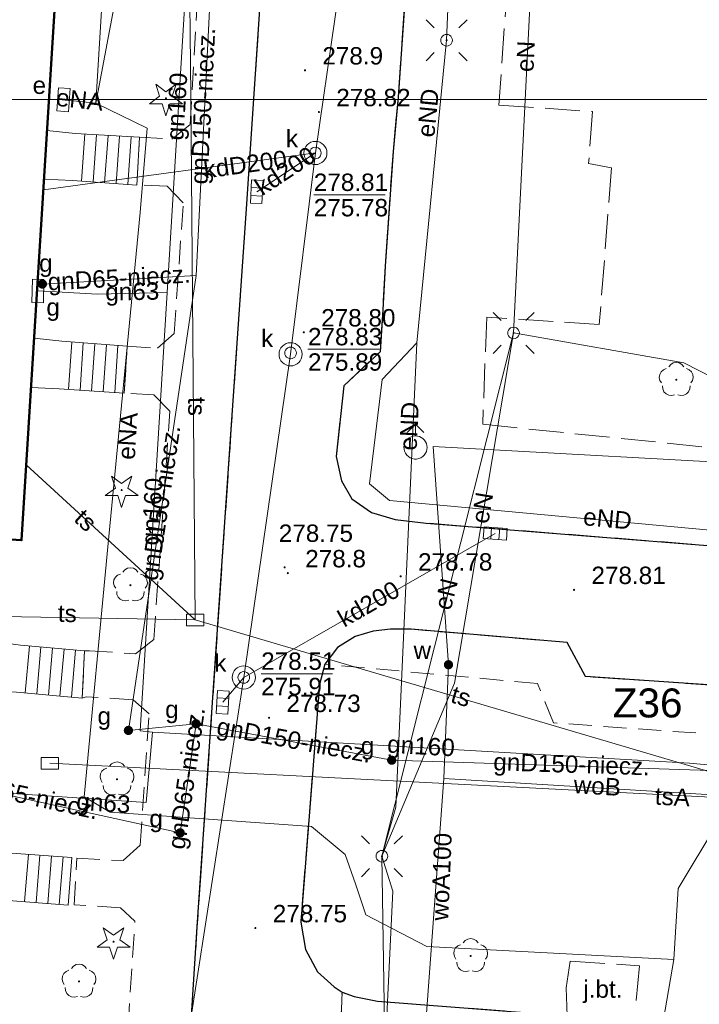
# Model space of a CAD drawing. Extents: x 0 to 6568752, y 0 to 5584302.
# Tile 25 of 57: x 6568515 to 6568545, y 5583961 to 5584003. Entities that reach past the tile are written whole.
import ezdxf
from ezdxf.enums import TextEntityAlignment as Align

# ---------------------------------------------------------------- set-up
doc = ezdxf.new("R2010")
doc.units = 0
doc.header["$PDSIZE"] = 0.75
doc.linetypes.add('PRZER2-1', pattern=[1.5, 1, -0.5])
doc.linetypes.add('PRZER3-1', pattern=[2, 1.5, -0.5])
doc.layers.get('0').update_dxf_attribs({"linetype": 'CONTINUOUS'})
doc.layers.get('Defpoints').update_dxf_attribs({"linetype": 'CONTINUOUS'})
for name, color, linetype, lineweight in [('alarm', 51, 'CONTINUOUS', 50), ('EGBS', 7, 'CONTINUOUS', 18), ('EGBU', 7, 'CONTINUOUS', 50), ('GUPPRZ_O', 7, 'CONTINUOUS', 18), ('OTKC', 7, 'CONTINUOUS', 18), ('OTKJ', 7, 'CONTINUOUS', 18), ('OTKJ_O', 7, 'CONTINUOUS', 18), ('OTKK', 7, 'CONTINUOUS', 25), ('OTRN', 7, 'CONTINUOUS', 13), ('OTRN_O', 7, 'CONTINUOUS', 13), ('OTRS', 7, 'CONTINUOUS', 13), ('OTRS_O', 7, 'CONTINUOUS', 13), ('ramka sekcji', 7, 'CONTINUOUS', 18), ('SUEO', 7, 'CONTINUOUS', 18), ('SUPK', 7, 'CONTINUOUS', 18), ('SUPW', 7, 'CONTINUOUS', 18), ('SUPW_O', 7, 'CONTINUOUS', 18)]:
    doc.layers.add(name, color=color, linetype=linetype, lineweight=lineweight)
for name, color, linetype, lineweight, true_color in [('OTZG', 7, 'CONTINUOUS', 18, 0x008000), ('OTZL', 7, 'CONTINUOUS', 18, 0x008000), ('SUEP', 1, 'CONTINUOUS', 18, 0xff0000), ('SUEP_O', 1, 'CONTINUOUS', 18, 0xff0000), ('SUES', 1, 'CONTINUOUS', 18, 0xff0000), ('SUES_O', 1, 'CONTINUOUS', 18, 0xff0000), ('SUGP', 7, 'CONTINUOUS', 18, 0xbfbf00), ('SUGP_O', 7, 'CONTINUOUS', 18, 0xbfbf00), ('SUGS', 7, 'CONTINUOUS', 18, 0xbfbf00), ('SUGS_O', 7, 'CONTINUOUS', 18, 0xbfbf00), ('SUGU', 7, 'CONTINUOUS', 18, 0xbfbf00), ('SUGU_O', 7, 'CONTINUOUS', 18, 0xbfbf00), ('SUGW', 7, 'CONTINUOUS', 18, 0xbfbf00), ('SUGW_O', 7, 'CONTINUOUS', 18, 0xbfbf00), ('SUKK', 7, 'CONTINUOUS', 18, 0x803300), ('SUKP', 7, 'CONTINUOUS', 18, 0x803300), ('SUKP_O', 7, 'CONTINUOUS', 18, 0x803300), ('SUTP', 7, 'CONTINUOUS', 18, 0xff9100), ('SUTP_O', 7, 'CONTINUOUS', 18, 0xff9100), ('SUWH', 5, 'CONTINUOUS', 18, 0x0000ff), ('SUWP', 5, 'CONTINUOUS', 18, 0x0000ff), ('SUWP_O', 5, 'CONTINUOUS', 18, 0x0000ff), ('SUWW', 5, 'CONTINUOUS', 18, 0x0000ff), ('SUWW_O', 5, 'CONTINUOUS', 18, 0x0000ff)]:
    doc.layers.add(name, color=color, linetype=linetype, lineweight=lineweight, true_color=true_color)
doc.styles.add('Arial', font='arial.ttf')
doc.styles.add('GEO-INFO', font='arial.ttf')
doc.dimstyles.get("Standard").update_dxf_attribs({"dimtxt": 0.18, "dimasz": 0.18, "dimexe": 0.18, "dimexo": 0.0625, "dimgap": 0.09, "dimtad": 0, "dimtih": 1, "dimtoh": 1, "dimdec": 4, "dimzin": 0, "dimdsep": 46, "dimtxsty": 'Standard', "dimcen": 0.09, "dimadec": 0, "dimazin": 0, "dimtfac": 1, "dimtdec": 4, "dimtofl": 0, "dimtmove": 0, "dimatfit": 3, "dimfxl": 0, "dimtolj": 1, "dimtzin": 0, "dimarcsym": 0})

# ---------------------------------------------------------------- blocks, each defined once
blk = doc.blocks.new('D_GSPRDL1')
blk.add_hatch(color=0).paths.add_polyline_path([(0, -0.045), (0.013906, -0.042798), (0.02645, -0.036406), (0.036406, -0.02645), (0.042798, -0.013906), (0.045, 0), (0.042798, 0.013906), (0.036406, 0.02645), (0.02645, 0.036406), (0.013906, 0.042798), (0, 0.045), (-0.013906, 0.042798), (-0.02645, 0.036406), (-0.036406, 0.02645), (-0.042798, 0.013906), (-0.045, 0), (-0.042798, -0.013906), (-0.036406, -0.02645), (-0.02645, -0.036406), (-0.013906, -0.042798)])
at = {"color": 0}
for points in [[(-0.635969, -0.134326), (-0.70458, -0.024001), (-0.731429, 0.103115), (-0.713292, 0.231763), (-0.652348, 0.346501), (-0.55591, 0.433559), (-0.435555, 0.482485)], [(-0.324277, 0.563333), (-0.240553, 0.662679), (-0.127956, 0.727494), (0, 0.75), (0.127956, 0.727494), (0.240553, 0.662679), (0.324277, 0.563333)], [(0.435555, 0.482485), (0.55591, 0.433559), (0.652348, 0.346501), (0.713292, 0.231763), (0.731429, 0.103115), (0.70458, -0.024001), (0.635969, -0.134326)], [(-0.068773, -0.646351), (-0.194901, -0.677512), (-0.324092, -0.663766), (-0.440839, -0.606763), (-0.531129, -0.513345), (-0.584125, -0.394725), (-0.593465, -0.265141)], [(0.593465, -0.265141), (0.584125, -0.394725), (0.531129, -0.513345), (0.440839, -0.606763), (0.324092, -0.663766), (0.194901, -0.677512), (0.068773, -0.646351)]]:
    blk.add_lwpolyline(points, dxfattribs=at)
blk = doc.blocks.new('D_GSPRDI1')
blk.add_hatch(color=0).paths.add_polyline_path([(0, -0.045), (0.013906, -0.042798), (0.02645, -0.036406), (0.036406, -0.02645), (0.042798, -0.013906), (0.045, 0), (0.042798, 0.013906), (0.036406, 0.02645), (0.02645, 0.036406), (0.013906, 0.042798), (0, 0.045), (-0.013906, 0.042798), (-0.02645, 0.036406), (-0.036406, 0.02645), (-0.042798, 0.013906), (-0.045, 0), (-0.042798, -0.013906), (-0.036406, -0.02645), (-0.02645, -0.036406), (-0.013906, -0.042798)])
at = {"color": 0}
blk.add_lwpolyline([(0.272471, 0.088531), (0.713338, -0.231778), (0.168396, -0.231778), (0, -0.750048), (-0.168396, -0.231778), (-0.713338, -0.231778), (-0.272471, 0.088531), (-0.440867, 0.606801), (0, 0.286493), (0.440867, 0.606801)], close=True, dxfattribs=at)
blk = doc.blocks.new('D_GSPWPN1')
blk.add_hatch(color=0).paths.add_polyline_path([(-0.045, 0), (-0.043467, -0.011647), (-0.038971, -0.0225), (-0.03182, -0.03182), (-0.0225, -0.038971), (-0.011647, -0.043467), (0, -0.045), (0.011647, -0.043467), (0.0225, -0.038971), (0.03182, -0.03182), (0.038971, -0.0225), (0.043467, -0.011647), (0.045, 0), (0.043467, 0.011647), (0.038971, 0.0225), (0.03182, 0.03182), (0.0225, 0.038971), (0.011647, 0.043467), (0, 0.045), (-0.011647, 0.043467), (-0.0225, 0.038971), (-0.03182, 0.03182), (-0.038971, 0.0225), (-0.043467, 0.011647)])
blk = doc.blocks.new('D_GSPWPS1')
blk.add_hatch(color=0).paths.add_polyline_path([(-0.045, 0), (-0.043467, -0.011647), (-0.038971, -0.0225), (-0.03182, -0.03182), (-0.0225, -0.038971), (-0.011647, -0.043467), (0, -0.045), (0.011647, -0.043467), (0.0225, -0.038971), (0.03182, -0.03182), (0.038971, -0.0225), (0.043467, -0.011647), (0.045, 0), (0.043467, 0.011647), (0.038971, 0.0225), (0.03182, 0.03182), (0.0225, 0.038971), (0.011647, 0.043467), (0, 0.045), (-0.011647, 0.043467), (-0.0225, 0.038971), (-0.03182, 0.03182), (-0.038971, 0.0225), (-0.043467, 0.011647)])
blk = doc.blocks.new('D_GUPIKP1_3')
at = {"color": 0}
blk.add_lwpolyline([(0.375, -0.25), (-0.375, -0.25), (-0.375, 0.25), (0.375, 0.25)], close=True, dxfattribs=at)
blk = doc.blocks.new('D_GUPWZA1')
blk.add_hatch(color=0).paths.add_polyline_path([(-0.2, 0), (-0.193185, -0.051764), (-0.173205, -0.1), (-0.141421, -0.141421), (-0.1, -0.173205), (-0.051764, -0.193185), (0, -0.2), (0.051764, -0.193185), (0.1, -0.173205), (0.141421, -0.141421), (0.173205, -0.1), (0.193185, -0.051764), (0.2, 0), (0.193185, 0.051764), (0.173205, 0.1), (0.141421, 0.141421), (0.1, 0.173205), (0.051764, 0.193185), (0, 0.2), (-0.051764, 0.193185), (-0.1, 0.173205), (-0.141421, 0.141421), (-0.173205, 0.1), (-0.193185, 0.051764)])
blk = doc.blocks.new('D_GUPESE1')
at = {"color": 0}
blk.add_lwpolyline([(-0.5, -0.25), (-0.5, 0.25), (0.5, 0.25), (0.5, -0.25)], close=True, dxfattribs=at)
blk = doc.blocks.new('D_GUPIWZ1_1')
at = {"color": 0}
blk.add_lwpolyline([(0, 0.25), (0.064705, 0.241481), (0.125, 0.216506), (0.176777, 0.176777), (0.216506, 0.125), (0.241481, 0.064705), (0.25, 0), (0.241481, -0.064705), (0.216506, -0.125), (0.176777, -0.176777), (0.125, -0.216506), (0.064705, -0.241481), (0, -0.25), (-0.064705, -0.241481), (-0.125, -0.216506), (-0.176777, -0.176777), (-0.216506, -0.125), (-0.241481, -0.064705), (-0.25, 0), (-0.241481, 0.064705), (-0.216506, 0.125), (-0.176777, 0.176777), (-0.125, 0.216506), (-0.064705, 0.241481)], close=True, dxfattribs=at)
blk = doc.blocks.new('D_GUPKKS1')
at = {"color": 0}
blk.add_lwpolyline([(0.5, -0.25), (-0.5, -0.25), (-0.5, 0.25), (0.5, 0.25)], close=True, dxfattribs=at)
for points in [[(-0.175, -0.25), (-0.175, 0.25)], [(0.175, -0.25), (0.175, 0.25)]]:
    blk.add_lwpolyline(points, dxfattribs=at)
blk = doc.blocks.new('D_GUPWDT1')
at = {"color": 0}
for points in [[(-0.353553, 0.646447), (0, 1), (0.353553, 0.646447)], [(0, 0.5), (0, 1)]]:
    blk.add_lwpolyline(points, dxfattribs=at)
blk.add_lwpolyline([(0, 0.5), (0.086824, 0.492404), (0.17101, 0.469846), (0.25, 0.433013), (0.321394, 0.383022), (0.383022, 0.321394), (0.433013, 0.25), (0.469846, 0.17101), (0.492404, 0.086824), (0.5, 0), (0.492404, -0.086824), (0.469846, -0.17101), (0.433013, -0.25), (0.377875, -0.32743), (0.309079, -0.393027), (0.229113, -0.444418), (0.140866, -0.479746), (0.047528, -0.497736), (-0.047528, -0.497736), (-0.140866, -0.479746), (-0.229113, -0.444418), (-0.309079, -0.393027), (-0.377875, -0.32743), (-0.433013, -0.25), (-0.4725, -0.163534), (-0.494911, -0.071157), (-0.499434, 0.023791), (-0.485906, 0.117879), (-0.454816, 0.207708), (-0.407288, 0.290028), (-0.34504, 0.361867), (-0.27032, 0.420627), (-0.185831, 0.464184), (-0.094626, 0.490964)], close=True, dxfattribs=at)
blk = doc.blocks.new('D_GUPGSG1')
at = {"color": 0}
blk.add_lwpolyline([(-0.5, -0.25), (-0.5, 0.25), (0.5, 0.25), (0.5, -0.25)], close=True, dxfattribs=at)
blk = doc.blocks.new('D_GUPGZA1')
blk.add_hatch(color=0).paths.add_polyline_path([(-0.2, 0), (-0.193185, -0.051764), (-0.173205, -0.1), (-0.141421, -0.141421), (-0.1, -0.173205), (-0.051764, -0.193185), (0, -0.2), (0.051764, -0.193185), (0.1, -0.173205), (0.141421, -0.141421), (0.173205, -0.1), (0.193185, -0.051764), (0.2, 0), (0.193185, 0.051764), (0.173205, 0.1), (0.141421, 0.141421), (0.1, 0.173205), (0.051764, 0.193185), (0, 0.2), (-0.051764, 0.193185), (-0.1, 0.173205), (-0.141421, 0.141421), (-0.173205, 0.1), (-0.193185, 0.051764)])
blk = doc.blocks.new('D_GUPGUT1')
blk.add_hatch(color=0).paths.add_polyline_path([(-0.2, 0), (-0.193185, -0.051764), (-0.173205, -0.1), (-0.141421, -0.141421), (-0.1, -0.173205), (-0.051764, -0.193185), (0, -0.2), (0.051764, -0.193185), (0.1, -0.173205), (0.141421, -0.141421), (0.173205, -0.1), (0.193185, -0.051764), (0.2, 0), (0.193185, 0.051764), (0.173205, 0.1), (0.141421, 0.141421), (0.1, 0.173205), (0.051764, 0.193185), (0, 0.2), (-0.051764, 0.193185), (-0.1, 0.173205), (-0.141421, 0.141421), (-0.173205, 0.1), (-0.193185, 0.051764)])
blk = doc.blocks.new('D_GUPELA2')
blk.add_hatch(color=0).paths.add_polyline_path([(-0.001087, 0.044987), (0.011881, 0.043403), (0.021281, 0.03965), (0.030065, 0.033482), (0.038133, 0.023893), (0.043117, 0.012881), (0.044986, 0.001113), (0.044323, -0.007777), (0.040557, -0.019497), (0.033417, -0.030138), (0.024849, -0.037517), (0.013788, -0.042836), (0.002013, -0.044955), (-0.00982, -0.043916), (-0.020466, -0.040077), (-0.029541, -0.033946), (-0.036867, -0.025804), (-0.04187, -0.01649), (-0.04461, -0.005909), (-0.044532, 0.006476), (-0.041285, 0.017903), (-0.034764, 0.028574), (-0.024479, 0.03776), (-0.013449, 0.042943)])
at = {"color": 0}
for points in [[(-0.883883, 0.883883), (-0.53033, 0.53033)], [(0.883883, 0.883883), (0.53033, 0.53033)], [(-0.883883, -0.883883), (-0.53033, -0.53033)], [(0.883883, -0.883883), (0.53033, -0.53033)]]:
    blk.add_lwpolyline(points, dxfattribs=at)
blk = doc.blocks.new('D_GUPELA1')
at = {"color": 0}
blk.add_lwpolyline([(0, 0.25), (0.064705, 0.241481), (0.125, 0.216506), (0.176777, 0.176777), (0.216506, 0.125), (0.241481, 0.064705), (0.25, 0), (0.241481, -0.064705), (0.216506, -0.125), (0.176777, -0.176777), (0.125, -0.216506), (0.064705, -0.241481), (0, -0.25), (-0.064705, -0.241481), (-0.125, -0.216506), (-0.176777, -0.176777), (-0.216506, -0.125), (-0.241481, -0.064705), (-0.25, 0), (-0.241481, 0.064705), (-0.216506, 0.125), (-0.176777, 0.176777), (-0.125, 0.216506), (-0.064705, 0.241481)], close=True, dxfattribs=at)
blk = doc.blocks.new('*D45')
at = {"layer": 'Defpoints', "color": 0, "lineweight": 40}
for p in [(6568647.5, 5584150), (6568650, 5584150), (0, 0)]:
    blk.add_point(p, dxfattribs=at)
at = {"layer": 'ramka sekcji', "color": 0, "lineweight": -2}
blk.add_line((6568649.938, 5584150), (6568647.5, 5584150), dxfattribs=at)
at = {"layer": 'ramka sekcji', "color": 0, "insert": (6568644.106, 5584150), "char_height": 0.75, "attachment_point": 5, "style": 'GEO-INFO'}
blk.add_mtext('\\A1;5584150.0000', dxfattribs=at)
blk = doc.blocks.new('*D46')
at = {"layer": 'Defpoints', "color": 0, "lineweight": 40}
for p in [(6568650, 5584152.5), (6568650, 5584150), (0, 0)]:
    blk.add_point(p, dxfattribs=at)
at = {"layer": 'ramka sekcji', "color": 0, "lineweight": -2}
blk.add_line((6568650, 5584150.062), (6568650, 5584152.5), dxfattribs=at)
at = {"layer": 'ramka sekcji', "color": 0, "insert": (6568650, 5584155.896), "char_height": 0.75, "attachment_point": 5, "rotation": 90, "style": 'GEO-INFO'}
blk.add_mtext('\\A1;6568650.0000', dxfattribs=at)

msp = doc.modelspace()

# ---------------------------------------------------------------- linework, layer by layer
at = {"layer": 'EGBS', "color": 0, "linetype": 'Continuous', "lineweight": 18, "elevation": 10.18}
for points in [[(6568520.5, 5583998.37), (6568520.38, 5583996.31), (6568517.61, 5583996.51), (6568516.37882, 5583996.57048), (6568516.50882, 5583998.66117), (6568517.72, 5583998.54)], [(6568519.97, 5583989.36), (6568519.84, 5583987.33), (6568517.03, 5583987.52), (6568515.81918, 5583987.5704), (6568515.95213, 5583989.7086), (6568517.15, 5583989.57)], [(6568518.03, 5583974.18), (6568518.13, 5583976.22), (6568515.36, 5583976.46), (6568514.18798, 5583976.62168), (6568514.05128, 5583974.47521), (6568515.19, 5583974.44)], [(6568517.58, 5583967.3), (6568517.42, 5583965.25), (6568514.66, 5583965.47), (6568513.47715, 5583965.46012), (6568513.6126, 5583967.587), (6568514.77, 5583967.51)]]:
    msp.add_lwpolyline(points, close=True, dxfattribs=at)
for points in [[(6568517.9976, 5583996.48201), (6568518.14431, 5583998.51405)], [(6568518.4963, 5583996.44601), (6568518.64341, 5583998.48353)], [(6568518.995, 5583996.41), (6568519.14251, 5583998.45301)], [(6568519.4937, 5583996.37399), (6568519.64161, 5583998.42249)], [(6568519.9924, 5583996.33799), (6568520.14071, 5583998.39197)], [(6568517.43728, 5583987.49246), (6568517.57561, 5583989.53831)], [(6568517.93614, 5583987.45873), (6568518.07424, 5583989.50117)], [(6568518.435, 5583987.425), (6568518.57287, 5583989.46404)], [(6568518.93386, 5583987.39127), (6568519.0715, 5583989.42691)], [(6568519.43272, 5583987.35754), (6568519.57013, 5583989.38978)], [(6568515.74873, 5583976.42632), (6568515.57359, 5583974.40488)], [(6568516.24687, 5583976.38316), (6568516.07151, 5583974.3593)], [(6568516.745, 5583976.34), (6568516.56944, 5583974.31371)], [(6568517.24313, 5583976.29684), (6568517.06736, 5583974.26813)], [(6568517.74127, 5583976.25368), (6568517.56528, 5583974.22254)], [(6568515.54158, 5583965.39973), (6568515.70423, 5583967.44018)], [(6568516.04, 5583965.36), (6568516.20284, 5583967.40292)], [(6568516.53842, 5583965.32027), (6568516.70146, 5583967.36566)], [(6568517.03684, 5583965.28054), (6568517.20007, 5583967.32839)]]:
    msp.add_lwpolyline(points, dxfattribs=at)
at = {"layer": 'EGBU', "color": 0, "linetype": 'Continuous', "lineweight": 50, "elevation": 10.18}
msp.add_lwpolyline([(6568514.47, 5583981.05), (6568513.06, 5583958.91), (6568501.71, 5583959.62), (6568503.05, 5583981.54), (6568504.04, 5583981.61), (6568506.51, 5584020.9), (6568517.85, 5584020.23), (6568515.41, 5583980.99)], close=True, dxfattribs=at)
at = {"layer": 'GUPPRZ_O', "color": 0, "linetype": 'Continuous', "lineweight": 13, "elevation": 10.8, "flags": 128}
for points in [[(6568528.02069, 5583995.88208), (6568531.10069, 5583995.88208)], [(6568527.76924, 5583989.22429), (6568530.84924, 5583989.22429)], [(6568525.7495, 5583975.22723), (6568528.8295, 5583975.22723)]]:
    msp.add_lwpolyline(points, dxfattribs=at)
at = {"layer": 'OTKC', "color": 0, "linetype": 'PRZER2-1', "lineweight": 18, "elevation": 10.18}
for points in [[(6568526.69, 5584018.78), (6568525.11, 5583995.29), (6568524.46, 5583985.77), (6568522.99, 5583964.31), (6568522.35, 5583954.37)], [(6568519.81, 5583957.01), (6568520.3, 5583964.56), (6568519.68, 5583965.14), (6568517.68, 5583965.27), (6568517.79, 5583967.27), (6568519.79, 5583967.17), (6568520.53, 5583967.84), (6568520.91, 5583973.5), (6568520.22, 5583974.11), (6568518.2, 5583974.24), (6568518.03, 5583974.18), (6568518.13, 5583976.22), (6568518.34, 5583976.22), (6568520.33, 5583976.09), (6568521.12, 5583976.71), (6568521.81, 5583986.56), (6568521.12, 5583987.26), (6568519.84, 5583987.33), (6568519.97, 5583989.36), (6568521.27, 5583989.27), (6568522, 5583989.91), (6568522.39, 5583995.55), (6568521.7, 5583996.26), (6568520.38, 5583996.31), (6568520.5, 5583998.37), (6568521.89, 5583998.29), (6568522.68, 5583998.92), (6568523.38, 5584010.63)], [(6568556.48, 5583971.83), (6568538.37, 5583973.11), (6568537.68, 5583974.81), (6568528.49, 5583975.64), (6568529.05, 5583976.36), (6568529.81, 5583976.83), (6568530.58, 5583977.07), (6568531.33, 5583977.16), (6568532.22, 5583977.15), (6568538.95, 5583976.58), (6568539.74, 5583975.11), (6568565.52, 5583973.36)]]:
    msp.add_lwpolyline(points, dxfattribs=at)
at = {"layer": 'OTKJ', "color": 0, "linetype": 'PRZER3-1', "lineweight": 18, "elevation": 10.18}
for points in [[(6568537.34, 5584019.03), (6568536.01, 5583999.76), (6568540.05, 5583999.48), (6568539.88, 5583997.24), (6568540.87, 5583997.05), (6568540.34, 5583990.3), (6568535.48, 5583990.61), (6568535.31, 5583985.99), (6568551.36, 5583984.35)], [(6568552.45, 5583980.18), (6568532.87, 5583981.73), (6568531.53, 5583981.88), (6568530.51, 5583982.19), (6568529.66, 5583982.77), (6568529.21, 5583983.55), (6568528.98, 5583984.6), (6568529.32, 5583987.65), (6568530.88, 5583989.12), (6568531, 5583990.93), (6568531.1, 5583992.81), (6568531.44, 5583997.75), (6568531.66, 5584000.1), (6568532.48, 5584011.91)], [(6568582.79, 5583973.27), (6568566.46, 5583974.42), (6568565.52, 5583973.36), (6568539.74, 5583975.11), (6568538.95, 5583976.58), (6568532.22, 5583977.15), (6568531.33, 5583977.16), (6568530.58, 5583977.07), (6568529.81, 5583976.83), (6568529.05, 5583976.36), (6568528.49, 5583975.64), (6568528.27, 5583974.77), (6568527.46, 5583964.52), (6568527.66, 5583963.33), (6568528.18, 5583962.38), (6568528.9, 5583961.72), (6568529.24, 5583961.49), (6568529, 5583955.4)]]:
    msp.add_lwpolyline(points, dxfattribs=at)
for points in [[(6568522.35, 5583954.37), (6568522.99, 5583964.31), (6568524.46, 5583985.77), (6568525.11, 5583995.29), (6568526.69, 5584018.78, 0.3744978)], [(6568532.48, 5584011.91), (6568531.66, 5584000.1), (6568531.44, 5583997.75), (6568531.1, 5583992.81), (6568531, 5583990.93), (6568530.88, 5583989.12), (6568529.32, 5583987.65), (6568528.98, 5583984.6), (6568529.21, 5583983.55), (6568529.66, 5583982.77), (6568530.51, 5583982.19), (6568531.53, 5583981.88), (6568532.87, 5583981.73), (6568552.45, 5583980.18), (6568554.09, 5583980.58), (6568556.08, 5583981.52), (6568574.96, 5583995.82, -0.11542334), (6568580.2, 5583998.8, -0.08151273)]]:
    msp.add_lwpolyline(points, format="xyb", dxfattribs=at)
for points in [[(6568541.85, 5583960.25), (6568538.96, 5583960.48), (6568538.91, 5583961.69), (6568539.08, 5583962.83), (6568542.08, 5583962.63)], [(6568529.24, 5583961.49), (6568529.76, 5583961.31), (6568530.77, 5583961.11), (6568538.96, 5583960.48), (6568541.85, 5583960.25), (6568544.6, 5583960.02), (6568544.14, 5583954.48), (6568530.02, 5583955.43), (6568529, 5583955.4)]]:
    msp.add_lwpolyline(points, close=True, dxfattribs=at)
at = {"layer": 'OTKK', "color": 0, "linetype": 'Continuous', "lineweight": 25, "elevation": 10.18}
msp.add_lwpolyline([(6568491.46, 5584022.01), (6568484.15, 5583957.94), (6568483.98, 5583956.41), (6568482.65, 5583944.47, 0.30093923), (6568486.4, 5583941.41), (6568490.8, 5583941.07), (6568504.52, 5583940.09), (6568516.6, 5583939.33), (6568518.1, 5583939.57), (6568519.45, 5583940.18), (6568520.51, 5583941.04), (6568521.12, 5583942.1), (6568521.54, 5583943.5), (6568521.72, 5583944.8), (6568522.35, 5583954.37), (6568522.99, 5583964.31), (6568524.46, 5583985.77), (6568525.11, 5583995.29), (6568526.69, 5584018.78, 0.3744978), (6568522.95, 5584024.16), (6568495.52, 5584025.94), (6568492.35, 5584024.29)], format="xyb", close=True, dxfattribs=at)
msp.add_lwpolyline([(6568532.48, 5584011.91), (6568531.66, 5584000.1), (6568531.44, 5583997.75), (6568531.1, 5583992.81), (6568531, 5583990.93), (6568530.88, 5583989.12), (6568529.32, 5583987.65), (6568528.98, 5583984.6), (6568529.21, 5583983.55), (6568529.66, 5583982.77), (6568530.51, 5583982.19), (6568531.53, 5583981.88), (6568532.87, 5583981.73), (6568552.45, 5583980.18), (6568554.09, 5583980.58), (6568556.08, 5583981.52), (6568574.96, 5583995.82, -0.11542334), (6568580.2, 5583998.8, -0.08151273)], format="xyb", dxfattribs=at)
msp.add_lwpolyline([(6568582.79, 5583973.27), (6568566.46, 5583974.42), (6568565.52, 5583973.36), (6568539.74, 5583975.11), (6568538.95, 5583976.58), (6568532.22, 5583977.15), (6568531.33, 5583977.16), (6568530.58, 5583977.07), (6568529.81, 5583976.83), (6568529.05, 5583976.36), (6568528.49, 5583975.64), (6568528.27, 5583974.77), (6568527.46, 5583964.52), (6568527.66, 5583963.33), (6568528.18, 5583962.38), (6568528.9, 5583961.72), (6568529.24, 5583961.49), (6568529.76, 5583961.31), (6568530.77, 5583961.11), (6568538.96, 5583960.48)], dxfattribs=at)
at = {"layer": 'ramka sekcji', "color": 0}
msp.add_line((6568676.7409, 5584000), (6568400, 5584000), dxfattribs=at)
at = {"layer": 'SUEP', "color": 0, "linetype": 'Continuous', "lineweight": 18, "elevation": 10.14}
for points in [[(6568536.64, 5583989.93), (6568537.83, 5584013.78), (6568549.84, 5584017.57), (6568547.14, 5584033.87), (6568537.37, 5584034.81), (6568524.43, 5584035.13), (6568514.18, 5584035.63), (6568502.69, 5584036.42), (6568489.55, 5584040.78)], [(6568524.13002, 5584031.60009), (6568528.57336, 5584032.78612), (6568554.58974, 5584031.87559), (6568551.16956, 5584029.77536), (6568551.13923, 5584022.74142), (6568534.64093, 5584023.13487), (6568534.45863, 5584019.29477), (6568533.75024, 5584002.55574), (6568532.4686, 5583989.49906)], [(6568518.60907, 5583999.83648), (6568522.40089, 5584019.8869), (6568523.43767, 5584031.70264)], [(6568482.68307, 5584024.47326), (6568485.66987, 5584023.63391), (6568492.79619, 5584024.73582), (6568518.83744, 5584022.46118), (6568519.89938, 5584020.76474), (6568518.60907, 5583999.83648)], [(6568518.60907, 5583999.83648), (6568517.22, 5583999.99)], [(6568518.60907, 5583999.83648), (6568520.83, 5583998.76), (6568520.53, 5583995.13), (6568519.14, 5583980.7), (6568518.11, 5583969.92), (6568519.23, 5583969.26), (6568527.92, 5583968.64), (6568529.38, 5583967.43), (6568529.82, 5583966.17), (6568530.27, 5583964.83), (6568532.9, 5583963.46), (6568543.56, 5583962.91)], [(6568536.64, 5583989.93), (6568543.98, 5583988.64), (6568550.85, 5583985.14), (6568570.3, 5583980.4), (6568588.64, 5583981.51), (6568580.17, 5583991.92)], [(6568530.96, 5583967.36), (6568536.64, 5583989.93)], [(6568530.96, 5583967.36), (6568534.09, 5583974.82), (6568536.64, 5583989.93)], [(6568532.4686, 5583989.49906), (6568530.97261, 5583987.91986), (6568530.42349, 5583983.42643), (6568531.2818, 5583982.70943), (6568550.09461, 5583980.97071), (6568569.58345, 5583979.62172), (6568571.88718, 5583980.12145)], [(6568532.4686, 5583989.49906), (6568531.55446, 5583969.47191), (6568530.96, 5583967.36)], [(6568554.33, 5583965.29), (6568554.32982, 5583968.95434), (6568545.41193, 5583968.73941), (6568543.74753, 5583965.96775), (6568543.56, 5583962.91)], [(6568531.66554, 5583955.73526), (6568530.95105, 5583956.00208), (6568531.42819, 5583965.846), (6568530.96, 5583967.36)], [(6568542.18, 5583953.77), (6568541.04, 5583952.43), (6568531.18, 5583952.89), (6568530.96, 5583967.36)], [(6568543.56, 5583962.91), (6568542.58005, 5583957.23202)]]:
    msp.add_lwpolyline(points, dxfattribs=at)
at = {"layer": 'SUGP', "linetype": 'Continuous', "lineweight": 18, "elevation": 10.14}
for points in [[(6568602.39468, 5584009.15947), (6568602.19592, 5584004.63958), (6568600.41988, 5583984.84924), (6568599.64462, 5583977.80473), (6568583.04064, 5583969.40812), (6568577.55835, 5583969.78749), (6568570.80786, 5583970.25352), (6568546.90448, 5583971.0015), (6568531.38191, 5583971.50148), (6568522.94, 5583973.07), (6568520.02153, 5583972.78616), (6568522.94278, 5583992.41225), (6568523.67456, 5584007.01875), (6568524.53384, 5584030.89757), (6568524.62, 5584031.05), (6568524.24, 5584031.08), (6568523.37, 5584031.2)], [(6568522.67, 5584007.72), (6568521.7, 5583991.67)], [(6568522.94278, 5583992.41225), (6568516.31, 5583992.04)], [(6568516.92, 5583991.7), (6568516.12, 5583991.74)], [(6568521.7, 5583991.67), (6568518.68, 5583991.61), (6568516.92, 5583991.7)], [(6568521.7, 5583991.67), (6568520.53, 5583972.77), (6568521.06, 5583972.71)], [(6568522.94, 5583973.07), (6568522.25663, 5583968.36864), (6568513.78092, 5583970.22991)], [(6568521.06, 5583972.71), (6568520.79, 5583969.68), (6568514.6, 5583970.09)], [(6568521.06, 5583972.71), (6568544.23, 5583971.37), (6568547.84, 5583971.04)]]:
    msp.add_lwpolyline(points, dxfattribs=at)
at = {"layer": 'SUKP', "color": 0, "linetype": 'Continuous', "lineweight": 18, "elevation": 10.14}
for points in [[(6568522.02611, 5583955.92197), (6568524.9995, 5583975.07169), (6568527.01957, 5583989.00874), (6568528.08816, 5583997.69315), (6568529.79679, 5584009.44603), (6568556.63, 5584019.17)], [(6568516.36298, 5583996.09785), (6568528.08816, 5583997.69315)], [(6568525.56, 5583996.02), (6568528.08816, 5583997.69315)], [(6568535.85, 5583981.28), (6568524.9995, 5583975.07169)], [(6568524.09, 5583974), (6568524.9995, 5583975.07169)]]:
    msp.add_lwpolyline(points, dxfattribs=at)
at = {"layer": 'SUPK', "color": 0, "linetype": 'Continuous', "lineweight": 18, "elevation": 10.14}
for points in [[(6568528.08816, 5583997.19315, -1), (6568528.08816, 5583998.19315, -1)], [(6568527.01957, 5583988.50874, -1), (6568527.01957, 5583989.50874, -1)], [(6568524.9995, 5583974.57169, -1), (6568524.9995, 5583975.57169, -1)]]:
    msp.add_lwpolyline(points, format="xyb", close=True, dxfattribs=at)
at = {"layer": 'SUTP', "color": 0, "linetype": 'Continuous', "lineweight": 18, "elevation": 10.14}
for points in [[(6568561.0718, 5583968.83921), (6568545.79635, 5583970.80353), (6568522.90668, 5583977.55011), (6568522.71509, 5584000.16941), (6568522.49483, 5584020.20214)], [(6568576.74575, 5584017.49696), (6568575.34911, 5583968.35514), (6568516.6359, 5583971.36883)], [(6568515.61192, 5583984.23724), (6568522.90668, 5583977.55011)], [(6568514.2572, 5583977.70856), (6568515.40441, 5583977.68345), (6568522.90668, 5583977.55011)]]:
    msp.add_lwpolyline(points, dxfattribs=at)
at = {"layer": 'SUWP', "color": 0, "linetype": 'Continuous', "lineweight": 18, "elevation": 10.14}
for points in [[(6568533.83236, 5583975.62074), (6568533.16408, 5583985.03832), (6568559.28195, 5583983.59964), (6568580.30141, 5584003.86768)], [(6568532.26, 5583952.21), (6568533.63336, 5583970.7138), (6568533.83236, 5583975.62074)], [(6568533.63336, 5583970.7138), (6568546.86833, 5583969.91311), (6568546.63226, 5583965.49915)]]:
    msp.add_lwpolyline(points, dxfattribs=at)

# ---------------------------------------------------------------- block references
at = {"layer": 'OTRN', "color": 0, "linetype": 'Continuous', "lineweight": 13}
for p in [(6568527.64, 5584001.26, 10.08), (6568526.9, 5583979.57, 10.08)]:
    msp.add_blockref('D_GSPWPN1', p, dxfattribs=at)
at = {"layer": 'OTRS', "color": 0, "linetype": 'Continuous', "lineweight": 13}
for p in [(6568528.24, 5583999.46, 10.08), (6568527.59, 5583989.96, 10.08), (6568526.76, 5583979.82, 10.08), (6568531.77, 5583979.43, 10.08), (6568539.25, 5583978.85, 10.08), (6568526.09, 5583973.33, 10.08), (6568525.5, 5583964.26, 10.08)]:
    msp.add_blockref('D_GSPWPS1', p, dxfattribs=at)
at = {"layer": 'OTZG', "color": 0, "linetype": 'Continuous', "lineweight": 18}
for p in [(6568521.64, 5584000.05, 10.12), (6568519.73, 5583983.15, 10.12), (6568519.38, 5583963.67, 10.12)]:
    msp.add_blockref('D_GSPRDI1', p, dxfattribs=at)
at = {"layer": 'OTZL', "color": 0, "linetype": 'Continuous', "lineweight": 18}
for p in [(6568543.66, 5583987.91, 10.12), (6568520.11, 5583979.05, 10.12), (6568519.53, 5583970.68, 10.12), (6568534.79, 5583963.06, 10.12), (6568517.89089, 5583961.95768, 10.12)]:
    msp.add_blockref('D_GSPRDL1', p, dxfattribs=at)
at = {"layer": 'SUEO', "color": 0, "linetype": 'Continuous', "lineweight": 18}
for name, p in [('D_GUPELA2', (6568533.75024, 5584002.55574, 10.15)), ('D_GUPELA1', (6568533.75024, 5584002.55574, 10.16)), ('D_GUPELA2', (6568536.64, 5583989.93, 10.15)), ('D_GUPELA1', (6568536.64, 5583989.93, 10.16)), ('D_GUPELA2', (6568530.96, 5583967.36, 10.15)), ('D_GUPELA1', (6568530.96, 5583967.36, 10.16))]:
    msp.add_blockref(name, p, dxfattribs=at)
at = {"layer": 'SUES', "color": 0, "linetype": 'Continuous', "lineweight": 18, "rotation": 86.18861715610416}
msp.add_blockref('D_GUPESE1', (6568517.22, 5583999.99, 10.16), dxfattribs=at)
at = {"layer": 'SUGS', "color": 0, "linetype": 'Continuous', "lineweight": 18, "rotation": 268.9227673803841}
msp.add_blockref('D_GUPGSG1', (6568516.12, 5583991.74, 10.16), dxfattribs=at)
at = {"layer": 'SUGU', "linetype": 'Continuous', "lineweight": 18}
for p in [(6568520.02153, 5583972.78616, 10.16), (6568531.38191, 5583971.50148, 10.16), (6568522.25663, 5583968.36864, 10.16)]:
    msp.add_blockref('D_GUPGUT1', p, dxfattribs=at)
at = {"layer": 'SUGW', "linetype": 'Continuous', "lineweight": 18}
for p in [(6568516.31, 5583992.04, 10.16), (6568522.94, 5583973.07, 10.16)]:
    msp.add_blockref('D_GUPGZA1', p, dxfattribs=at)
at = {"layer": 'SUKK', "color": 0, "linetype": 'Continuous', "lineweight": 18}
for p, rotation in [((6568525.56, 5583996.02, 10.16), 87.00359532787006), ((6568535.85, 5583981.28, 10.16), 356.0287615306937), ((6568524.09, 5583974, 10.16), 86.71915893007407)]:
    msp.add_blockref('D_GUPKKS1', p, dxfattribs=dict(at, rotation=rotation))
at = {"layer": 'SUPK', "color": 0, "linetype": 'Continuous', "lineweight": 18}
for p in [(6568522.90668, 5583977.55011, 10.16), (6568516.6359, 5583971.36883, 10.16)]:
    msp.add_blockref('D_GUPIKP1_3', p, dxfattribs=at)
at = {"layer": 'SUPW', "color": 0, "linetype": 'Continuous', "lineweight": 18}
for p in [(6568528.08816, 5583997.69315, 10.18), (6568527.01924, 5583989.06874, 10.18), (6568524.9995, 5583975.07169, 10.18)]:
    msp.add_blockref('D_GUPIWZ1_1', p, dxfattribs=at)
at = {"layer": 'SUWH', "color": 0, "linetype": 'Continuous', "lineweight": 18}
msp.add_blockref('D_GUPWDT1', (6568532.41, 5583984.99, 10.16), dxfattribs=at)
at = {"layer": 'SUWW', "color": 0, "linetype": 'Continuous', "lineweight": 18}
msp.add_blockref('D_GUPWZA1', (6568533.83236, 5583975.62074, 10.16), dxfattribs=at)

# ---------------------------------------------------------------- texts
at = {"layer": 'alarm', "color": 0, "linetype": 'Continuous', "lineweight": 30, "style": 'GEO-INFO'}
msp.add_text('Z36', height=1.25, dxfattribs=at).set_placement((6568542.42447, 5583973.97124, 0.62), align=Align.MIDDLE)
at = {"layer": 'GUPPRZ_O', "color": 0, "linetype": 'Continuous', "lineweight": 0, "style": 'Arial'}
for s, p in [('278.81', (6568528.02069, 5583996.05458, 10.8)), ('275.78', (6568528.02069, 5583994.95958, 10.8)), ('278.83', (6568527.76924, 5583989.39679, 10.8)), ('275.89', (6568527.76924, 5583988.30179, 10.8)), ('278.51', (6568525.7495, 5583975.39973, 10.8)), ('275.91', (6568525.7495, 5583974.30473, 10.8))]:
    msp.add_text(s, height=0.75, dxfattribs=at).set_placement(p)
at = {"layer": 'OTKJ_O', "color": 0, "linetype": 'Continuous', "lineweight": 0, "style": 'Arial'}
msp.add_text('j.bt.', height=0.75, dxfattribs=at).set_placement((6568540.495, 5583961.25327, 10.8), align=Align.CENTER)
at = {"layer": 'OTRN_O', "color": 0, "linetype": 'Continuous', "lineweight": 0, "style": 'Arial'}
for s, p in [('278.9', (6568528.39, 5584001.51, 10.8)), ('278.8', (6568527.65, 5583979.82, 10.8))]:
    msp.add_text(s, height=0.75, dxfattribs=at).set_placement(p)
at = {"layer": 'OTRS_O', "color": 0, "linetype": 'Continuous', "lineweight": 0, "style": 'Arial'}
for s, p in [('278.82', (6568528.99, 5583999.71, 10.8)), ('278.80', (6568528.34, 5583990.21, 10.8)), ('278.75', (6568526.50925, 5583980.91805, 10.8)), ('278.78', (6568532.52, 5583979.68, 10.8)), ('278.81', (6568540, 5583979.1, 10.8)), ('278.73', (6568526.84, 5583973.58, 10.8)), ('278.75', (6568526.25, 5583964.51, 10.8))]:
    msp.add_text(s, height=0.75, dxfattribs=at).set_placement(p)
at = {"layer": 'SUEP_O', "color": 0, "linetype": 'Continuous', "lineweight": 0, "style": 'Arial'}
for s, rotation, p in [('eN', 87.14356, (6568537.52811, 5584001.84037, 10.8)), ('eNA', 353.693222, (6568517.8823, 5583999.62154, 10.8)), ('eND', 84.393807, (6568533.31969, 5583999.38513, 10.8)), ('eND', 87.38655, (6568532.50571, 5583985.89337, 10.8)), ('eNA', 86.539416, (6568520.3569, 5583985.46209, 10.8)), ('eN', 80.420878, (6568535.65439, 5583982.32616, 10.8)), ('eND', 354.719585, (6568540.66119, 5583981.54784, 10.8)), ('eN', 75.874185, (6568534.0846, 5583978.57338, 10.8))]:
    msp.add_text(s, height=0.75, rotation=rotation, dxfattribs=at).set_placement(p, align=Align.CENTER)
at = {"layer": 'SUES_O', "color": 0, "linetype": 'Continuous', "lineweight": 0, "style": 'Arial'}
msp.add_text('e', height=0.75, dxfattribs=at).set_placement((6568516.47, 5584000.24, 10.8), align=Align.RIGHT)
at = {"layer": 'SUGP_O', "linetype": 'Continuous', "lineweight": 0, "style": 'Arial'}
for s, rotation, p in [('gnD150-niecz.', 87.131866, (6568523.60178, 5583999.70081, 10.8)), ('gn160', 86.541465, (6568522.47794, 5583999.6773, 10.8)), ('gnD65-niecz.', 3.212173, (6568519.64283, 5583991.93311, 10.8)), ('gn63', 1.138173, (6568520.19583, 5583991.34658, 10.8)), ('gnD150-niecz.', 81.533953, (6568521.77243, 5583982.556, 10.8)), ('gn160', 86.457645, (6568521.40792, 5583982.20187, 10.8)), ('gnD65-niecz.', 81.729651, (6568522.88874, 5583970.67711, 10.8)), ('gnD150-niecz.', 349.474396, (6568527.10735, 5583971.9972, 10.8)), ('gn160', 356.690077, (6568532.62806, 5583971.74701, 10.8)), ('gnD150-niecz.', 358.155157, (6568539.13375, 5583970.95817, 10.8)), ('gnD65-niecz.', 347.614453, (6568515.61812, 5583969.60485, 10.8)), ('gn63', 356.210499, (6568518.91955, 5583969.29397, 10.8))]:
    msp.add_text(s, height=0.75, rotation=rotation, dxfattribs=at).set_placement(p, align=Align.CENTER)
at = {"layer": 'SUGS_O', "color": 0, "linetype": 'Continuous', "lineweight": 0, "style": 'Arial'}
msp.add_text('g', height=0.75, dxfattribs=at).set_placement((6568517.06466, 5583990.67292, 10.8), align=Align.RIGHT)
at = {"layer": 'SUGU_O', "linetype": 'Continuous', "lineweight": 0, "style": 'Arial'}
for p in [(6568519.27153, 5583973.03616, 10.8), (6568530.63191, 5583971.75148, 10.8), (6568521.50663, 5583968.61864, 10.8)]:
    msp.add_text('g', height=0.75, dxfattribs=at).set_placement(p, align=Align.RIGHT)
at = {"layer": 'SUGW_O', "linetype": 'Continuous', "lineweight": 0, "style": 'Arial'}
for p in [(6568516.75059, 5583992.56817, 10.8), (6568522.19, 5583973.32, 10.8)]:
    msp.add_text('g', height=0.75, dxfattribs=at).set_placement(p, align=Align.RIGHT)
at = {"layer": 'SUKP_O', "color": 0, "linetype": 'Continuous', "lineweight": 0, "style": 'Arial'}
for s, rotation, p in [('kdD200', 7.747965, (6568525.11044, 5583996.83301, 10.8)), ('kd200', 33.49685, (6568526.98605, 5583996.61184, 10.8)), ('kd200', 29.776828, (6568530.5705, 5583977.92111, 10.8))]:
    msp.add_text(s, height=0.75, rotation=rotation, dxfattribs=at).set_placement(p, align=Align.CENTER)
at = {"layer": 'SUPW_O', "color": 0, "linetype": 'Continuous', "lineweight": 0, "style": 'Arial'}
for p in [(6568527.33816, 5583997.94315, 10.8), (6568526.26924, 5583989.31874, 10.8), (6568524.2495, 5583975.32169, 10.8)]:
    msp.add_text('k', height=0.75, dxfattribs=at).set_placement(p, align=Align.RIGHT)
at = {"layer": 'SUTP_O', "color": 0, "linetype": 'Continuous', "lineweight": 0, "style": 'Arial'}
for s, rotation, p in [('ts', 270.48531, (6568522.60386, 5583986.75816, 10.8)), ('ts', 317.459126, (6568517.92486, 5583981.5763, 10.8)), ('ts', 358.981767, (6568517.38062, 5583977.46251, 10.8)), ('ts', 343.57745, (6568534.26854, 5583973.89531, 10.8)), ('tsA', 357.061643, (6568543.47856, 5583969.54962, 10.8))]:
    msp.add_text(s, height=0.75, rotation=rotation, dxfattribs=at).set_placement(p, align=Align.CENTER)
at = {"layer": 'SUWP_O', "color": 0, "linetype": 'Continuous', "lineweight": 0, "style": 'Arial'}
for s, rotation, p in [('woB', 356.537945, (6568540.23312, 5583970.02051, 10.8)), ('woA100', 87.677571, (6568533.89901, 5583966.45897, 10.8))]:
    msp.add_text(s, height=0.75, rotation=rotation, dxfattribs=at).set_placement(p, align=Align.CENTER)
at = {"layer": 'SUWW_O', "color": 0, "linetype": 'Continuous', "lineweight": 0, "style": 'Arial'}
msp.add_text('w', height=0.75, dxfattribs=at).set_placement((6568533.08236, 5583975.87074, 10.8), align=Align.RIGHT)

# ---------------------------------------------------------------- dimensions: what is measured, and where the dimension line sits
at = {"layer": 'ramka sekcji', "color": 0}
for offset, dtype, picture, middle in [((0, 2.5), 1, '*D46', (6568649.9999999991, 5584155.8956787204)), ((-2.5, 0), 0, '*D45', (6568644.1063676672, 5584150))]:
    dim = msp.add_ordinate_dim(feature_location=(6568650, 5584150), offset=offset, dtype=dtype, origin=(0, 0), dimstyle='Standard', override={"dimtxt": 0.75, "dimtxsty": 'GEO-INFO'}, dxfattribs=at)
    dim.commit()
    dim.dimension.update_dxf_attribs({"geometry": picture, "text_midpoint": middle})

doc.saveas('drawing.dxf')
